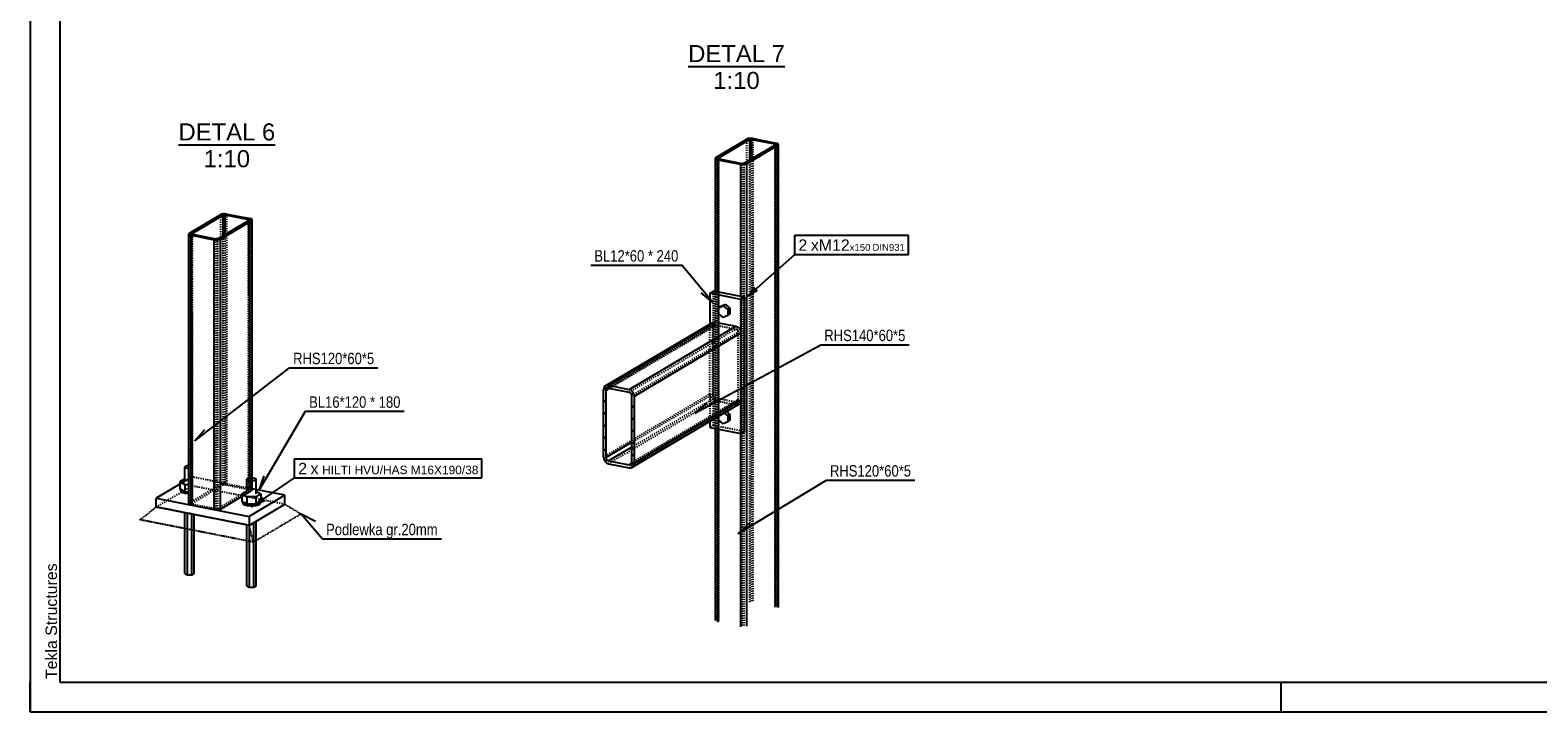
# Model space of a CAD drawing. Header units: millimetres. Extents: x 0 to 4200, y 0 to 2970.
# Tile 1 of 5: x 0 to 2531, y 0 to 1144. Entities that reach past the tile are written whole.
import ezdxf

# ---------------------------------------------------------------- set-up
doc = ezdxf.new("R2010")
doc.units = ezdxf.units.MM
doc.linetypes.add('DXK_LINE_DOT2', pattern=[3.9198, 1.9599, -1.9599])
doc.linetypes.add('DXK_LINE_DOT4', pattern=[0.9408, 0.4704, -0.4704])
doc.styles.add('Arial', font='ARIAL.TTF', dxfattribs={"height": 0.2})
doc.styles.add('Arial Narrow', font='ARIALN.TTF', dxfattribs={"height": 0.2})

# ---------------------------------------------------------------- blocks, each defined once
blk = doc.blocks.new('Unknown-2372742-1268 - 2560')
at = {"color": 7, "linetype": 'Continuous'}
for p, q in [((0, 2970), (0, 0)), ((50, 2920), (50, 50)), ((0, 0), (0, 50)), ((50, 50), (4150, 50)), ((2100, 0), (2100, 50)), ((0, 0), (4200, 0))]:
    blk.add_line(p, q, dxfattribs=at)
at = {"color": 174, "linetype": 'Continuous', "style": 'Arial'}
blk.add_text('Tekla Structures', height=19.102, rotation=90, dxfattribs=at).set_placement((45, 55))
blk = doc.blocks.new('Unknown-2372742-14 - 4404')
at = {"color": 96, "linetype": 'Continuous'}
blk.add_line((249, 951.8), (411.2, 951.8), dxfattribs=at)
at = {"color": 0, "linetype": 'Continuous'}
for points in [[(411.2, 959.3), (411.2, 989.3), (249, 989.3), (249, 959.3)], [(369, 914.3), (369, 944.3), (291.2, 944.3), (291.2, 914.3)]]:
    blk.add_wipeout(points, dxfattribs=at)
at = {"color": 7, "linetype": 'Continuous', "style": 'Arial'}
for s, p in [('DETAL 6', (249, 959.3)), ('1:10', (291.2, 914.3))]:
    blk.add_text(s, height=28.65, dxfattribs=at).set_placement(p)
blk = doc.blocks.new('Unknown-2372742-16 - 4705')
at = {"color": 96, "linetype": 'Continuous'}
blk.add_line((1104.6, 1083.2), (1266.8, 1083.2), dxfattribs=at)
at = {"color": 0, "linetype": 'Continuous'}
for points in [[(1266.8, 1090.7), (1266.8, 1120.7), (1104.6, 1120.7), (1104.6, 1090.7)], [(1224.6, 1045.7), (1224.6, 1075.7), (1146.8, 1075.7), (1146.8, 1045.7)]]:
    blk.add_wipeout(points, dxfattribs=at)
at = {"color": 7, "linetype": 'Continuous', "style": 'Arial'}
for s, p in [('DETAL 7', (1104.6, 1090.7)), ('1:10', (1146.8, 1045.7))]:
    blk.add_text(s, height=28.65, dxfattribs=at).set_placement(p)
blk = doc.blocks.new('Bolt-2372742-4429 - 4404')
at = {"color": 7, "linetype": 'Continuous'}
for p, q in [((259.6, 410.9), (260.7, 412.3)), ((260.7, 409.5), (259.6, 410.9)), ((259.6, 386.5), (259.6, 410.9)), ((260.7, 412.3), (263.6, 413.3)), ((263.6, 408.5), (260.7, 409.5)), ((263.6, 413.3), (266.4, 413.5)), ((266.4, 408.3), (263.6, 408.5)), ((259.6, 391), (252, 386.5)), ((252, 386.5), (259.8, 381.9)), ((252, 374.3), (252, 386.5)), ((259.8, 381.9), (266.4, 381.9)), ((259.8, 381.9), (259.8, 369.6)), ((363.6, 390.4), (364.6, 391.7)), ((364.6, 389), (363.6, 390.4)), ((363.6, 365.9), (363.6, 390.4)), ((364.6, 391.7), (367.6, 392.8)), ((367.6, 388), (364.6, 389)), ((367.6, 392.8), (371.6, 393.1)), ((371.6, 387.6), (367.6, 388)), ((371.6, 393.1), (375.6, 392.8)), ((375.6, 388), (371.6, 387.6)), ((375.6, 392.8), (378.5, 391.7)), ((378.5, 389), (375.6, 388)), ((378.5, 391.7), (379.6, 390.4)), ((379.6, 390.4), (378.5, 389)), ((379.6, 365.9), (379.6, 390.4)), ((252, 374.3), (259.8, 369.6)), ((252.6, 371.4), (252.6, 373.9)), ((252.6, 371.4), (254.6, 368.9)), ((254.6, 371.7), (253.1, 373.6)), ((258.7, 370.3), (254.6, 371.7)), ((254.6, 368.9), (260.1, 367)), ((259.8, 369.6), (266.4, 369.6)), ((260.1, 367), (266.4, 366.4)), ((262, 369.6), (266.4, 369.2)), ((363.6, 370.4), (356, 365.9)), ((356, 365.9), (363.8, 361.3)), ((356, 353.7), (356, 365.9)), ((363.8, 361.3), (379.4, 361.3)), ((363.8, 361.3), (363.8, 349.1)), ((379.4, 361.3), (387.1, 365.9)), ((379.4, 349.1), (379.4, 361.3)), ((379.6, 370.4), (387.1, 365.9)), ((387.1, 365.9), (387.1, 353.7)), ((259.9, 232.4), (259.9, 334.2)), ((263.8, 333.5), (263.8, 230.1)), ((271.5, 230.1), (271.5, 331.9)), ((275.4, 232.4), (275.4, 331.2)), ((356, 353.7), (363.8, 349.1)), ((356.6, 350.9), (356.6, 353.4)), ((356.6, 350.9), (358.6, 348.3)), ((358.6, 351.2), (357.1, 353.1)), ((362.7, 349.8), (358.6, 351.2)), ((358.6, 348.3), (364.1, 346.5)), ((363.8, 349.1), (379.4, 349.1)), ((364.1, 346.5), (371.6, 345.8)), ((366, 349.1), (371.6, 348.6)), ((371.6, 348.6), (377.2, 349.1)), ((371.6, 345.8), (379.1, 346.5)), ((379.1, 346.5), (384.5, 348.3)), ((379.4, 349.1), (387.1, 353.7)), ((384.5, 351.2), (380.5, 349.8)), ((386, 353.1), (384.5, 351.2)), ((384.5, 348.3), (386.6, 350.9)), ((386.6, 350.9), (386.6, 353.4)), ((363.8, 211.8), (363.8, 313.7)), ((367.7, 313.1), (367.7, 209.5)), ((375.4, 209.5), (375.4, 317.6)), ((379.3, 211.8), (379.3, 319.9)), ((259.9, 232.4), (263.8, 230.1)), ((263.8, 230.1), (271.5, 230.1)), ((271.5, 230.1), (275.4, 232.4)), ((363.8, 211.8), (367.7, 209.5)), ((367.7, 209.5), (375.4, 209.5)), ((375.4, 209.5), (379.3, 211.8))]:
    blk.add_line(p, q, dxfattribs=at)
blk = doc.blocks.new('Part-2372742-4413 - 4404')
at = {"linetype": 'Continuous'}
h = blk.add_hatch(dxfattribs=at)
h.set_pattern_fill('', color=8, angle=90, style=0, pattern_type=0)
h.set_pattern_definition([(135, (372.768, 825.475), (-29.756, 0), [42.0815, 0]), (135, (372.768, 840.353), (-29.756, 0), [21.0413, -21.04]), (135, (353.064, 860.258), (-29.756, 0), [6.179, -35.9024])])
h.paths.add_polyline_path([(371.8, 824.5), (372.8, 825.5), (372.6, 826.5), (371.3, 827.4), (369.1, 828), (330.1, 835.7), (327.3, 836), (324.4, 836), (321.8, 835.5), (319.9, 834.8), (267.4, 803.7), (266.4, 802.7), (266.6, 801.7), (267.9, 800.8), (270.1, 800.2), (309.1, 792.5), (311.9, 792.2), (314.8, 792.2), (317.4, 792.7), (319.3, 793.4)])
h.paths.add_polyline_path([(315, 794.3), (314.4, 794), (313.5, 793.9), (312.5, 793.9), (311.6, 794), (272.6, 801.7), (271.9, 801.9), (271.4, 802.2), (271.4, 802.5), (271.7, 802.8), (324.2, 833.9), (324.8, 834.2), (325.7, 834.3), (326.7, 834.4), (327.6, 834.2), (366.6, 826.5), (367.3, 826.3), (367.7, 826), (367.8, 825.7), (367.5, 825.4)])
at = {"color": 6, "linetype": 'Continuous'}
for p, q in [((321.8, 835.5), (319.9, 834.8)), ((324.4, 836), (321.8, 835.5)), ((327.3, 836), (324.4, 836)), ((330.1, 835.7), (327.3, 836)), ((330.1, 835.7), (369.1, 828)), ((267.4, 803.7), (319.9, 834.8)), ((271.7, 802.8), (324.2, 833.9)), ((315, 794.3), (367.5, 825.4)), ((319.3, 793.4), (371.8, 824.5)), ((324.2, 833.9), (324.8, 834.2)), ((324.8, 834.2), (325.7, 834.3)), ((325.7, 834.3), (326.7, 834.4)), ((326.7, 834.4), (327.6, 834.2)), ((327.6, 834.2), (366.6, 826.5)), ((366.6, 826.5), (367.3, 826.3)), ((367.3, 826.3), (367.7, 826)), ((367.8, 825.7), (367.5, 825.4)), ((367.7, 826), (367.8, 825.7)), ((371.3, 827.4), (369.1, 828)), ((372.6, 826.5), (371.3, 827.4)), ((371.8, 824.5), (372.8, 825.5)), ((372.8, 825.5), (372.6, 826.5)), ((267.4, 803.7), (266.4, 802.7)), ((266.4, 802.7), (266.6, 801.7)), ((266.6, 801.7), (267.9, 800.8)), ((267.9, 800.8), (270.1, 800.2)), ((270.1, 800.2), (309.1, 792.5)), ((271.4, 802.5), (271.7, 802.8)), ((271.4, 802.2), (271.4, 802.5)), ((271.9, 801.9), (271.4, 802.2)), ((272.6, 801.7), (271.9, 801.9)), ((272.6, 801.7), (311.6, 794)), ((309.1, 792.5), (311.9, 792.2)), ((312.5, 793.9), (311.6, 794)), ((311.9, 792.2), (314.8, 792.2)), ((313.5, 793.9), (312.5, 793.9)), ((314.4, 794), (313.5, 793.9)), ((315, 794.3), (314.4, 794)), ((314.8, 792.2), (317.4, 792.7)), ((317.4, 792.7), (319.3, 793.4))]:
    blk.add_line(p, q, dxfattribs=at)
at = {"color": 8, "linetype": 'DXK_LINE_DOT2'}
for p, q in [((330.1, 382.8), (330.1, 835.7)), ((319.9, 381.9), (319.9, 834.8)), ((366.6, 373.6), (366.6, 824.8)), ((367.5, 372.5), (367.5, 825.4)), ((367.8, 372.8), (367.8, 825.7)), ((369.1, 375.1), (369.1, 828)), ((267.4, 350.8), (267.4, 803.7)), ((271.4, 349.6), (271.4, 802.5)), ((271.7, 349.9), (271.7, 802)), ((272.6, 348.7), (272.6, 801.7)), ((311.6, 341), (311.6, 794)), ((315, 341.3), (315, 794.3)), ((324.2, 381), (324.2, 799.7)), ((327.6, 381.3), (327.6, 801.8)), ((267.4, 350.8), (319.9, 381.9)), ((324.2, 381), (271.7, 349.9)), ((319.9, 381.9), (321.8, 382.6)), ((321.8, 382.6), (324.4, 383.1)), ((324.8, 381.3), (324.2, 381)), ((324.4, 383.1), (327.3, 383.1)), ((325.7, 381.4), (324.8, 381.3)), ((326.7, 381.4), (325.7, 381.4)), ((327.6, 381.3), (326.7, 381.4)), ((327.3, 383.1), (330.1, 382.8)), ((327.6, 381.3), (366.6, 373.6)), ((330.1, 382.8), (369.1, 375.1)), ((315, 341.3), (367.5, 372.5)), ((367.3, 373.4), (366.6, 373.6)), ((367.7, 373.1), (367.3, 373.4)), ((367.5, 372.5), (367.8, 372.8)), ((367.8, 372.8), (367.7, 373.1)), ((369.1, 375.1), (371.3, 374.4)), ((371.3, 374.4), (372.6, 373.5)), ((372.6, 373.5), (372.8, 372.5)), ((266.4, 349.8), (267.4, 350.8)), ((271.7, 349.9), (271.4, 349.6)), ((271.4, 349.6), (271.4, 349.3)), ((271.4, 349.3), (271.9, 349)), ((271.9, 349), (272.6, 348.7)), ((272.6, 348.7), (311.6, 341)), ((311.6, 341), (312.5, 340.9)), ((312.5, 340.9), (313.5, 341)), ((313.5, 341), (314.4, 341.1)), ((314.4, 341.1), (315, 341.3))]:
    blk.add_line(p, q, dxfattribs=at)
at = {"color": 5, "linetype": 'Continuous'}
for p, q in [((324.2, 799.7), (324.2, 833.9)), ((327.6, 801.8), (327.6, 834.2)), ((366.6, 824.8), (366.6, 826.5)), ((371.8, 371.6), (371.8, 824.5)), ((372.8, 372.5), (372.8, 825.5)), ((266.4, 349.8), (266.4, 802.7)), ((270.1, 347.3), (270.1, 800.2)), ((271.7, 802), (271.7, 802.8)), ((309.1, 339.6), (309.1, 792.5)), ((319.3, 340.5), (319.3, 793.4)), ((319.3, 340.5), (371.8, 371.6)), ((372.8, 372.5), (371.8, 371.6)), ((266.6, 348.8), (266.4, 349.8)), ((267.9, 347.9), (266.6, 348.8)), ((270.1, 347.3), (267.9, 347.9)), ((270.1, 347.3), (309.1, 339.6)), ((311.9, 339.2), (309.1, 339.6)), ((314.8, 339.3), (311.9, 339.2)), ((317.4, 339.7), (314.8, 339.3)), ((319.3, 340.5), (317.4, 339.7))]:
    blk.add_line(p, q, dxfattribs=at)
blk = doc.blocks.new('Part-2372742-4431 - 4404')
at = {"color": 4, "linetype": 'DXK_LINE_DOT4'}
for p, q in [((184.3, 322.5), (211.7, 343.8)), ((367.5, 313), (211.7, 343.8)), ((427.5, 348.5), (367.5, 313)), ((454.9, 332.2), (374.9, 284.8)), ((427.5, 348.5), (454.9, 332.2)), ((374.9, 284.8), (184.3, 322.5)), ((374.9, 284.8), (367.5, 313))]:
    blk.add_line(p, q, dxfattribs=at)
blk = doc.blocks.new('Part-2372742-4423 - 4404')
at = {"color": 5, "linetype": 'Continuous'}
for p, q in [((266.4, 391.2), (211.7, 358.8)), ((211.7, 358.8), (367.5, 328)), ((211.7, 343.8), (211.7, 358.8)), ((427.5, 363.6), (367.5, 328)), ((427.5, 363.6), (372.8, 374.4)), ((427.5, 348.5), (427.5, 363.6)), ((367.5, 313), (211.7, 343.8)), ((367.5, 313), (427.5, 348.5)), ((367.5, 328), (367.5, 313))]:
    blk.add_line(p, q, dxfattribs=at)
at = {"color": 8, "linetype": 'DXK_LINE_DOT2'}
for p, q in [((266.6, 391.4), (266.4, 391.2)), ((266.6, 391.4), (271.7, 394.3)), ((330.1, 382.8), (271.7, 394.3)), ((271.7, 394.3), (271.7, 379.3)), ((211.7, 343.8), (271.7, 379.3)), ((427.5, 348.5), (271.7, 379.3)), ((372.8, 374.4), (369.1, 375.1))]:
    blk.add_line(p, q, dxfattribs=at)
blk = doc.blocks.new('Part-2372742-4712 - 4705')
at = {"linetype": 'Continuous'}
h = blk.add_hatch(dxfattribs=at)
h.set_pattern_fill('', color=8, angle=90, style=0, pattern_type=0)
h.set_pattern_definition([(135, (1256.225, 952.196), (-29.756, 4e-15), [42.0815, 0]), (135, (1256.225, 967.074), (-29.756, 4e-15), [21.0413, -21.04]), (135, (1236.521, 986.98), (-29.756, 4e-15), [6.179, -35.9024])])
h.paths.add_polyline_path([(1255.3, 951.2), (1256.2, 952.2), (1256, 953.2), (1254.7, 954.1), (1252.5, 954.8), (1213.6, 962.4), (1210.8, 962.8), (1207.9, 962.7), (1205.3, 962.3), (1203.3, 961.5), (1150.8, 930.4), (1149.9, 929.5), (1150.1, 928.5), (1151.4, 927.6), (1153.6, 926.9), (1192.5, 919.2), (1195.3, 918.9), (1198.2, 919), (1200.9, 919.4), (1202.8, 920.1)])
h.paths.add_polyline_path([(1198.5, 921), (1197.8, 920.8), (1196.9, 920.6), (1196, 920.6), (1195, 920.7), (1156.1, 928.4), (1155.3, 928.6), (1154.9, 928.9), (1154.8, 929.2), (1155.2, 929.6), (1207.7, 960.7), (1208.3, 960.9), (1209.2, 961.1), (1210.1, 961.1), (1211.1, 961), (1250, 953.3), (1250.8, 953.1), (1251.2, 952.8), (1251.3, 952.4), (1251, 952.1)])
at = {"color": 6, "linetype": 'Continuous'}
for p, q in [((1205.3, 962.3), (1203.3, 961.5)), ((1207.9, 962.7), (1205.3, 962.3)), ((1210.8, 962.8), (1207.9, 962.7)), ((1213.6, 962.4), (1210.8, 962.8)), ((1213.6, 962.4), (1252.5, 954.8)), ((1150.8, 930.4), (1203.3, 961.5)), ((1155.2, 929.6), (1207.7, 960.7)), ((1198.5, 921), (1251, 952.1)), ((1202.8, 920.1), (1255.3, 951.2)), ((1207.7, 960.7), (1208.3, 960.9)), ((1208.3, 960.9), (1209.2, 961.1)), ((1209.2, 961.1), (1210.1, 961.1)), ((1210.1, 961.1), (1211.1, 961)), ((1211.1, 961), (1250, 953.3)), ((1250, 953.3), (1250.8, 953.1)), ((1250.8, 953.1), (1251.2, 952.8)), ((1251.3, 952.4), (1251, 952.1)), ((1251.2, 952.8), (1251.3, 952.4)), ((1254.7, 954.1), (1252.5, 954.8)), ((1256, 953.2), (1254.7, 954.1)), ((1255.3, 951.2), (1256.2, 952.2)), ((1256.2, 952.2), (1256, 953.2)), ((1150.8, 930.4), (1149.9, 929.5)), ((1149.9, 929.5), (1150.1, 928.5)), ((1150.1, 928.5), (1151.4, 927.6)), ((1151.4, 927.6), (1153.6, 926.9)), ((1153.6, 926.9), (1192.5, 919.2)), ((1154.8, 929.2), (1155.2, 929.6)), ((1154.9, 928.9), (1154.8, 929.2)), ((1155.3, 928.6), (1154.9, 928.9)), ((1156.1, 928.4), (1155.3, 928.6)), ((1156.1, 928.4), (1195, 920.7)), ((1192.5, 919.2), (1195.3, 918.9)), ((1196, 920.6), (1195, 920.7)), ((1195.3, 918.9), (1198.2, 919)), ((1196.9, 920.6), (1196, 920.6)), ((1197.8, 920.8), (1196.9, 920.6)), ((1198.5, 921), (1197.8, 920.8)), ((1198.2, 919), (1200.9, 919.4)), ((1200.9, 919.4), (1202.8, 920.1))]:
    blk.add_line(p, q, dxfattribs=at)
at = {"color": 8, "linetype": 'DXK_LINE_DOT2'}
for p, q in [((1213.6, 186.2), (1213.6, 962.4)), ((1203.3, 185.2), (1203.3, 961.5)), ((1250, 951.6), (1250, 177)), ((1251, 175.8), (1251, 952.1)), ((1251.3, 952.4), (1251.3, 176.1)), ((1252.5, 178.5), (1252.5, 954.8)), ((1150.8, 154.1), (1150.8, 930.4)), ((1154.8, 929.2), (1154.8, 153)), ((1155.2, 928.7), (1155.2, 153.3)), ((1156.1, 152.1), (1156.1, 928.4)), ((1195, 144.4), (1195, 920.7)), ((1198.5, 144.7), (1198.5, 921)), ((1207.7, 926.5), (1207.7, 184.4)), ((1211.1, 928.5), (1211.1, 184.7)), ((1149.9, 705.8), (1149.9, 475.5)), ((1153.6, 705), (1153.6, 474.8)), ((1192.5, 697.3), (1192.5, 467.1))]:
    blk.add_line(p, q, dxfattribs=at)
at = {"color": 5, "linetype": 'Continuous'}
for p, q in [((1207.7, 960.7), (1207.7, 926.5)), ((1211.1, 961), (1211.1, 928.5)), ((1250, 953.3), (1250, 951.6)), ((1255.3, 175), (1255.3, 951.2)), ((1256.2, 175.9), (1256.2, 952.2)), ((1149.9, 929.5), (1149.9, 705.8)), ((1153.6, 926.9), (1153.6, 705)), ((1155.2, 929.6), (1155.2, 928.7)), ((1192.5, 919.2), (1192.5, 697.3)), ((1202.8, 143.9), (1202.8, 920.1)), ((1149.9, 475.5), (1149.9, 153.2)), ((1153.6, 474.8), (1153.6, 150.6)), ((1192.5, 467.1), (1192.5, 142.9))]:
    blk.add_line(p, q, dxfattribs=at)
blk = doc.blocks.new('Part-2372742-4733 - 4705')
at = {"color": 5, "linetype": 'Continuous'}
for p, q in [((1141.1, 702.8), (1147.1, 706.3)), ((1193, 692.5), (1141.1, 702.8)), ((1141.1, 702.8), (1141.1, 651)), ((1199, 696.1), (1147.1, 706.3)), ((1199, 696.1), (1193, 692.5)), ((1193, 692.5), (1193, 467)), ((1199, 470.5), (1199, 696.1)), ((1141.1, 487.9), (1141.1, 477.2)), ((1141.1, 477.2), (1193, 467)), ((1193, 467), (1199, 470.5))]:
    blk.add_line(p, q, dxfattribs=at)
at = {"color": 8, "linetype": 'DXK_LINE_DOT2'}
for p, q in [((1147.1, 480.8), (1147.1, 706.3)), ((1141.1, 651), (1141.1, 646.4)), ((1141.1, 533.6), (1141.1, 487.9)), ((1147.1, 480.8), (1141.1, 477.2)), ((1199, 470.5), (1147.1, 480.8))]:
    blk.add_line(p, q, dxfattribs=at)
blk = doc.blocks.new('Part-2372742-4717 - 4705')
at = {"linetype": 'Continuous'}
h = blk.add_hatch(dxfattribs=at)
h.set_pattern_fill('', color=8, angle=168.8298, style=0, pattern_type=0)
h.set_pattern_definition([(213.83, (1013.623, 533.965), (-9.281, -47.002), [67.755, 0]), (213.83, (990.122, 538.605), (-9.281, -47.002), [33.878, -33.877]), (213.83, (952.534, 513.69), (-9.281, -47.002), [9.949, -57.806])])
h.paths.add_polyline_path([(1014.3, 530.2), (1013.6, 534), (1011.7, 537.4), (1008.9, 540), (1005.6, 541.3), (971, 548.2), (967.7, 548.1), (964.9, 546.6), (963, 544), (962.3, 540.5), (962.3, 427.7), (963, 424), (964.9, 420.6), (967.7, 418), (971, 416.6), (1005.6, 409.8), (1008.9, 409.8), (1011.7, 411.3), (1013.6, 414), (1014.3, 417.5)])
h.paths.add_polyline_path([(1009.6, 416.6), (1008.7, 415.3), (1007.3, 414.5), (1005.6, 414.5), (971, 421.3), (969.3, 422), (967.9, 423.3), (967, 425), (966.7, 426.9), (966.7, 539.6), (967, 541.4), (967.9, 542.7), (969.3, 543.5), (971, 543.5), (1005.6, 536.6), (1007.3, 536), (1008.7, 534.7), (1009.6, 533), (1010, 531.1), (1010, 418.3)])
at = {"color": 8, "linetype": 'DXK_LINE_DOT2'}
for p, q in [((962.3, 540.5), (1141.1, 646.4)), ((1146.7, 648.6), (967.9, 542.7)), ((971, 543.5), (1149.7, 649.4)), ((1145.4, 645.5), (972.6, 543.2)), ((1005.6, 536.6), (1184.4, 642.5)), ((1010, 531.1), (1188.7, 637)), ((1141.1, 646.4), (1141.7, 649.9)), ((1141.1, 533.6), (1141.1, 646.4)), ((1141.7, 649.9), (1143.6, 652.5)), ((1145.7, 647.3), (1145.4, 645.5)), ((1145.4, 645.5), (1145.4, 532.8)), ((1146.7, 648.6), (1145.7, 647.3)), ((1148.1, 649.3), (1146.7, 648.6)), ((1149.7, 649.4), (1148.1, 649.3)), ((1149.7, 649.4), (1184.4, 642.5)), ((1186, 641.9), (1184.4, 642.5)), ((1187.4, 640.6), (1186, 641.9)), ((1188.4, 638.8), (1187.4, 640.6)), ((1188.7, 637), (1188.4, 638.8)), ((1188.7, 524.2), (1188.7, 637)), ((962.3, 427.7), (1141.1, 533.6)), ((1145.4, 532.8), (1010, 452.5)), ((1141.7, 529.9), (1141.1, 533.6)), ((1145.4, 532.8), (1145.7, 530.9)), ((971, 416.6), (1149.7, 522.5)), ((1005.6, 409.8), (1184.4, 515.7)), ((1187.4, 521.1), (1008.7, 415.3)), ((1184.4, 520.4), (1009.7, 416.9)), ((1149.7, 527.2), (1010, 444.4)), ((1010, 418.3), (1188.7, 524.2)), ((1143.6, 526.5), (1141.7, 529.9)), ((1146.4, 523.9), (1143.6, 526.5)), ((1145.7, 530.9), (1146.7, 529.2)), ((1149.7, 522.5), (1146.4, 523.9)), ((1146.7, 529.2), (1148.1, 527.9)), ((1148.1, 527.9), (1149.7, 527.2)), ((1149.7, 527.2), (1184.4, 520.4)), ((1149.7, 522.5), (1184.4, 515.7)), ((1184.4, 520.4), (1186, 520.4)), ((1187.7, 515.7), (1184.4, 515.7)), ((1186, 520.4), (1187.4, 521.1)), ((1187.4, 521.1), (1188.4, 522.5)), ((1190.5, 517.2), (1187.7, 515.7)), ((1188.4, 522.5), (1188.7, 524.2))]:
    blk.add_line(p, q, dxfattribs=at)
at = {"color": 5, "linetype": 'Continuous'}
for p, q in [((964.9, 546.6), (1143.6, 652.5)), ((971, 548.2), (1149.7, 654.1)), ((1005.6, 541.3), (1184.4, 647.2)), ((1014.3, 530.2), (1193, 636.1)), ((1143.6, 652.5), (1146.4, 654)), ((1146.4, 654), (1149.7, 654.1)), ((1149.7, 654.1), (1184.4, 647.2)), ((1184.4, 647.2), (1187.7, 645.9)), ((1187.7, 645.9), (1190.5, 643.3)), ((1190.5, 643.3), (1192.4, 639.9)), ((1192.4, 639.9), (1193, 636.1)), ((1193, 523.4), (1193, 636.1)), ((972.6, 543.2), (966.7, 539.6)), ((1011.7, 411.3), (1190.5, 517.2)), ((1014.3, 417.5), (1193, 523.4)), ((1192.4, 519.9), (1190.5, 517.2)), ((1193, 523.4), (1192.4, 519.9)), ((1010, 452.5), (966.7, 426.9)), ((1010, 444.4), (971, 421.3)), ((1009.7, 416.9), (1005.6, 414.5))]:
    blk.add_line(p, q, dxfattribs=at)
at = {"color": 6, "linetype": 'Continuous'}
for p, q in [((963, 544), (962.3, 540.5)), ((962.3, 427.7), (962.3, 540.5)), ((964.9, 546.6), (963, 544)), ((967.7, 548.1), (964.9, 546.6)), ((966.7, 539.6), (967, 541.4)), ((966.7, 426.9), (966.7, 539.6)), ((967, 541.4), (967.9, 542.7)), ((971, 548.2), (967.7, 548.1)), ((967.9, 542.7), (969.3, 543.5)), ((969.3, 543.5), (971, 543.5)), ((971, 548.2), (1005.6, 541.3)), ((971, 543.5), (1005.6, 536.6)), ((1008.9, 540), (1005.6, 541.3)), ((1005.6, 536.6), (1007.3, 536)), ((1007.3, 536), (1008.7, 534.7)), ((1008.7, 534.7), (1009.6, 533)), ((1011.7, 537.4), (1008.9, 540)), ((1009.6, 533), (1010, 531.1)), ((1013.6, 534), (1011.7, 537.4)), ((1014.3, 530.2), (1013.6, 534)), ((1010, 418.3), (1010, 531.1)), ((1014.3, 417.5), (1014.3, 530.2)), ((962.3, 427.7), (963, 424)), ((963, 424), (964.9, 420.6)), ((964.9, 420.6), (967.7, 418)), ((967, 425), (966.7, 426.9)), ((967.9, 423.3), (967, 425)), ((967.7, 418), (971, 416.6)), ((969.3, 422), (967.9, 423.3)), ((971, 421.3), (969.3, 422)), ((971, 421.3), (1005.6, 414.5)), ((971, 416.6), (1005.6, 409.8)), ((1007.3, 414.5), (1005.6, 414.5)), ((1005.6, 409.8), (1008.9, 409.8)), ((1008.7, 415.3), (1007.3, 414.5)), ((1009.6, 416.6), (1008.7, 415.3)), ((1008.9, 409.8), (1011.7, 411.3)), ((1010, 418.3), (1009.6, 416.6)), ((1011.7, 411.3), (1013.6, 414)), ((1013.6, 414), (1014.3, 417.5))]:
    blk.add_line(p, q, dxfattribs=at)
blk = doc.blocks.new('Bolt-2372742-4734 - 4705')
at = {"color": 7, "linetype": 'Continuous'}
for p, q in [((1167.1, 683.9), (1159.3, 680.6)), ((1167.1, 683.9), (1163.3, 681.7)), ((1167.1, 683.9), (1174.8, 677.5)), ((1155.5, 678.3), (1163.3, 681.7)), ((1159.3, 680.6), (1155.5, 678.3)), ((1155.5, 668.6), (1155.5, 678.3)), ((1163.3, 662.2), (1155.5, 668.6)), ((1163.3, 681.7), (1171.1, 675.3)), ((1171.1, 665.5), (1163.3, 662.2)), ((1171.1, 675.3), (1174.8, 677.5)), ((1171.1, 675.3), (1171.1, 665.5)), ((1171.1, 665.5), (1174.8, 667.7)), ((1174.8, 677.5), (1174.8, 667.7)), ((1155.5, 490), (1155.5, 496.5)), ((1163.3, 483.6), (1155.5, 490)), ((1171.1, 487), (1163.3, 483.6)), ((1164.7, 502), (1171.1, 496.7)), ((1168.5, 504.2), (1174.8, 499)), ((1171.1, 496.7), (1174.8, 499)), ((1171.1, 496.7), (1171.1, 487)), ((1171.1, 487), (1174.8, 489.2)), ((1174.8, 499), (1174.8, 489.2))]:
    blk.add_line(p, q, dxfattribs=at)
blk = doc.blocks.new('Mark-2372742-4442 - 4404')
at = {"color": 7, "linetype": 'Continuous'}
blk.add_line((454.9, 332.2), (478.8, 319.9), dxfattribs=at)
at = {"color": 0, "linetype": 'Continuous'}
blk.add_wipeout([(684.4, 296.6), (684.4, 316.6), (496.8, 316.6), (496.8, 296.6)], dxfattribs=at)
blk.add_wipeout([(684.4, 296.6), (684.4, 316.6), (496.8, 316.6), (496.8, 296.6)], dxfattribs=at)
at = {"color": 7, "linetype": 'Continuous'}
for p, q in [((454.9, 332.2), (490.8, 290.6)), ((490.8, 290.6), (690.4, 290.6))]:
    blk.add_line(p, q, dxfattribs=at)
at = {"color": 7, "linetype": 'Continuous', "style": 'Arial Narrow'}
blk.add_text('Podlewka gr.20mm', height=19.089, dxfattribs=at).set_placement((496.8, 296.6))
blk = doc.blocks.new('Mark-2372742-4462 - 4404')
at = {"color": 7, "linetype": 'Continuous'}
blk.add_line((276.5, 454.9), (293.2, 474.1), dxfattribs=at)
at = {"color": 0}
blk.add_wipeout([(577.8, 583.7), (577.8, 603.7), (441.4, 603.7), (441.4, 583.7)], dxfattribs=at)
blk.add_wipeout([(577.8, 583.7), (577.8, 603.7), (441.4, 603.7), (441.4, 583.7)], dxfattribs=at)
at = {"color": 7, "linetype": 'Continuous'}
for p, q in [((276.5, 454.9), (435.4, 577.7)), ((435.4, 577.7), (583.8, 577.7))]:
    blk.add_line(p, q, dxfattribs=at)
at = {"color": 7, "style": 'Arial Narrow'}
blk.add_text('RHS120*60*5', height=19.089, dxfattribs=at).set_placement((441.4, 583.7))
blk = doc.blocks.new('Mark-2372742-4465 - 4404')
at = {"color": 7, "linetype": 'Continuous'}
blk.add_line((384.4, 372.1), (392.8, 396.1), dxfattribs=at)
at = {"color": 0}
blk.add_wipeout([(564.6, 510.5), (564.6, 530.5), (468.3, 530.5), (468.3, 510.5)], dxfattribs=at)
blk.add_wipeout([(564.6, 510.5), (564.6, 530.5), (468.3, 530.5), (468.3, 510.5)], dxfattribs=at)
at = {"color": 7, "linetype": 'Continuous'}
blk.add_line((384.4, 372.1), (462.3, 504.5), dxfattribs=at)
at = {"color": 0}
blk.add_wipeout([(579.1, 510.5), (579.1, 530.5), (570.6, 530.5), (570.6, 510.5)], dxfattribs=at)
blk.add_wipeout([(579.1, 510.5), (579.1, 530.5), (570.6, 530.5), (570.6, 510.5)], dxfattribs=at)
blk.add_wipeout([(621.6, 510.5), (621.6, 530.5), (585.1, 530.5), (585.1, 510.5)], dxfattribs=at)
blk.add_wipeout([(621.6, 510.5), (621.6, 530.5), (585.1, 530.5), (585.1, 510.5)], dxfattribs=at)
at = {"color": 7, "linetype": 'Continuous'}
blk.add_line((462.3, 504.5), (627.6, 504.5), dxfattribs=at)
at = {"color": 7, "style": 'Arial Narrow'}
for s, height, p in [('BL16*120', 19.09, (468.3, 510.5)), ('*', 19.1, (570.6, 510.5)), ('180', 19.09, (585.1, 510.5))]:
    blk.add_text(s, height=height, dxfattribs=at).set_placement(p)
blk = doc.blocks.new('Mark-2372742-4522 - 4404')
at = {"linetype": 'Continuous'}
blk.add_hatch(color=7, dxfattribs=at).paths.add_polyline_path([(395, 353.4), (371.6, 343.4), (389.4, 361.6)])
at = {"color": 0}
blk.add_wipeout([(464.7, 398.9), (464.7, 418.9), (449.9, 418.9), (449.9, 398.9)], dxfattribs=at)
blk.add_wipeout([(464.7, 398.9), (464.7, 418.9), (449.9, 418.9), (449.9, 398.9)], dxfattribs=at)
at = {"color": 7, "linetype": 'Continuous'}
for p, q in [((443.9, 392.9), (443.9, 424.9)), ((371.6, 343.4), (443.9, 392.9))]:
    blk.add_line(p, q, dxfattribs=at)
at = {"color": 0}
blk.add_wipeout([(484.1, 398.9), (484.1, 418.9), (470.7, 418.9), (470.7, 398.9)], dxfattribs=at)
blk.add_wipeout([(484.1, 398.9), (484.1, 418.9), (470.7, 418.9), (470.7, 398.9)], dxfattribs=at)
at = {"color": 96, "style": 'Arial'}
blk.add_text('2', height=19.1, dxfattribs=at).set_placement((449.9, 398.9))
at = {"color": 0}
blk.add_wipeout([(752.3, 398.9), (752.3, 413.9), (490.1, 413.9), (490.1, 398.9)], dxfattribs=at)
blk.add_wipeout([(752.3, 398.9), (752.3, 413.9), (490.1, 413.9), (490.1, 398.9)], dxfattribs=at)
at = {"color": 7, "linetype": 'Continuous'}
for p, q in [((443.9, 424.9), (758.3, 424.9)), ((758.3, 392.9), (758.3, 424.9)), ((443.9, 392.9), (758.3, 392.9))]:
    blk.add_line(p, q, dxfattribs=at)
at = {"color": 96, "style": 'Arial'}
for s, height, p in [('x', 19.1, (470.7, 398.9)), ('HILTI HVU/', 14.33, (490.1, 398.9)), ('HAS M16X190/38', 14.326, (592.3, 398.9))]:
    blk.add_text(s, height=height, dxfattribs=at).set_placement(p)
blk = doc.blocks.new('Mark-2372742-4746 - 4705')
at = {"color": 7, "linetype": 'Continuous'}
blk.add_line((1188.6, 299.4), (1207.4, 316.6), dxfattribs=at)
at = {"color": 0}
blk.add_wipeout([(1479, 395), (1479, 415), (1342.6, 415), (1342.6, 395)], dxfattribs=at)
blk.add_wipeout([(1479, 395), (1479, 415), (1342.6, 415), (1342.6, 395)], dxfattribs=at)
at = {"color": 7, "linetype": 'Continuous'}
for p, q in [((1188.6, 299.4), (1336.6, 389)), ((1336.6, 389), (1485, 389))]:
    blk.add_line(p, q, dxfattribs=at)
at = {"color": 7, "style": 'Arial Narrow'}
blk.add_text('RHS120*60*5', height=19.089, dxfattribs=at).set_placement((1342.6, 395))
blk = doc.blocks.new('Mark-2372742-4749 - 4705')
at = {"color": 7, "linetype": 'Continuous'}
blk.add_line((1115.8, 501.3), (1135.4, 517.7), dxfattribs=at)
at = {"color": 0}
blk.add_wipeout([(1469.5, 622.4), (1469.5, 642.4), (1333.1, 642.4), (1333.1, 622.4)], dxfattribs=at)
blk.add_wipeout([(1469.5, 622.4), (1469.5, 642.4), (1333.1, 642.4), (1333.1, 622.4)], dxfattribs=at)
at = {"color": 7, "linetype": 'Continuous'}
for p, q in [((1115.8, 501.3), (1327.1, 616.4)), ((1327.1, 616.4), (1475.5, 616.4))]:
    blk.add_line(p, q, dxfattribs=at)
at = {"color": 7, "style": 'Arial Narrow'}
blk.add_text('RHS140*60*5', height=19.089, dxfattribs=at).set_placement((1333.1, 622.4))
blk = doc.blocks.new('Mark-2372742-4752 - 4705')
at = {"color": 7, "linetype": 'Continuous'}
blk.add_line((1146, 687.2), (1126.2, 703.3), dxfattribs=at)
at = {"color": 0}
blk.add_wipeout([(1031.1, 755.9), (1031.1, 775.9), (947, 775.9), (947, 755.9)], dxfattribs=at)
blk.add_wipeout([(1031.1, 755.9), (1031.1, 775.9), (947, 775.9), (947, 755.9)], dxfattribs=at)
blk.add_wipeout([(1045.6, 755.9), (1045.6, 775.9), (1037.1, 775.9), (1037.1, 755.9)], dxfattribs=at)
blk.add_wipeout([(1045.6, 755.9), (1045.6, 775.9), (1037.1, 775.9), (1037.1, 755.9)], dxfattribs=at)
blk.add_wipeout([(1088.2, 755.9), (1088.2, 775.9), (1051.6, 775.9), (1051.6, 755.9)], dxfattribs=at)
blk.add_wipeout([(1088.2, 755.9), (1088.2, 775.9), (1051.6, 775.9), (1051.6, 755.9)], dxfattribs=at)
at = {"color": 7, "linetype": 'Continuous'}
for p in [(941, 749.9), (1146, 687.2)]:
    blk.add_line(p, (1094.2, 749.9), dxfattribs=at)
at = {"color": 7, "style": 'Arial Narrow'}
for s, height, p in [('BL12*60', 19.09, (947, 755.9)), ('*', 19.1, (1037.1, 755.9)), ('240', 19.09, (1051.6, 755.9))]:
    blk.add_text(s, height=height, dxfattribs=at).set_placement(p)
blk = doc.blocks.new('Mark-2372742-4807 - 4705')
at = {"linetype": 'Continuous'}
blk.add_hatch(color=7, dxfattribs=at).paths.add_polyline_path([(1222.1, 706.6), (1200.1, 693.7), (1215.4, 714)])
at = {"color": 0}
blk.add_wipeout([(1304.6, 774), (1304.6, 794), (1289.7, 794), (1289.7, 774)], dxfattribs=at)
blk.add_wipeout([(1304.6, 774), (1304.6, 794), (1289.7, 794), (1289.7, 774)], dxfattribs=at)
at = {"color": 7, "linetype": 'Continuous'}
for p, q in [((1283.7, 768), (1283.7, 800)), ((1200.1, 693.7), (1283.7, 768))]:
    blk.add_line(p, q, dxfattribs=at)
at = {"color": 0}
blk.add_wipeout([(1346.1, 774), (1346.1, 794), (1310.6, 794), (1310.6, 774)], dxfattribs=at)
blk.add_wipeout([(1346.1, 774), (1346.1, 794), (1310.6, 794), (1310.6, 774)], dxfattribs=at)
at = {"color": 96, "style": 'Arial'}
blk.add_text('2', height=19.1, dxfattribs=at).set_placement((1289.7, 774))
at = {"color": 0}
blk.add_wipeout([(1375.8, 774), (1375.8, 794), (1346.1, 794), (1346.1, 774)], dxfattribs=at)
blk.add_wipeout([(1375.8, 774), (1375.8, 794), (1346.1, 794), (1346.1, 774)], dxfattribs=at)
at = {"color": 7, "linetype": 'Continuous'}
blk.add_line((1283.7, 800), (1474.3, 800), dxfattribs=at)
at = {"color": 96, "style": 'Arial'}
blk.add_text('xM', height=19.1, dxfattribs=at).set_placement((1310.6, 774))
at = {"color": 0}
blk.add_wipeout([(1383.8, 774), (1383.8, 786), (1375.8, 786), (1375.8, 774)], dxfattribs=at)
blk.add_wipeout([(1383.8, 774), (1383.8, 786), (1375.8, 786), (1375.8, 774)], dxfattribs=at)
blk.add_wipeout([(1410.4, 774), (1410.4, 786), (1383.8, 786), (1383.8, 774)], dxfattribs=at)
blk.add_wipeout([(1410.4, 774), (1410.4, 786), (1383.8, 786), (1383.8, 774)], dxfattribs=at)
at = {"color": 96, "style": 'Arial'}
for s, height, p in [('12', 19.1, (1346.1, 774)), ('x', 11.5, (1375.8, 774))]:
    blk.add_text(s, height=height, dxfattribs=at).set_placement(p)
at = {"color": 0}
blk.add_wipeout([(1441.6, 774), (1441.6, 786), (1414, 786), (1414, 774)], dxfattribs=at)
blk.add_wipeout([(1441.6, 774), (1441.6, 786), (1414, 786), (1414, 774)], dxfattribs=at)
at = {"color": 96, "style": 'Arial'}
blk.add_text('150', height=11.46, dxfattribs=at).set_placement((1383.8, 774))
at = {"color": 0}
blk.add_wipeout([(1468.3, 774), (1468.3, 786), (1441.6, 786), (1441.6, 774)], dxfattribs=at)
blk.add_wipeout([(1468.3, 774), (1468.3, 786), (1441.6, 786), (1441.6, 774)], dxfattribs=at)
at = {"color": 7, "linetype": 'Continuous'}
for p, q in [((1474.3, 768), (1474.3, 800)), ((1283.7, 768), (1474.3, 768))]:
    blk.add_line(p, q, dxfattribs=at)
at = {"color": 96, "style": 'Arial'}
for s, p in [('DIN', (1414, 774)), ('931', (1441.6, 774))]:
    blk.add_text(s, height=11.46, dxfattribs=at).set_placement(p)

msp = doc.modelspace()

# ---------------------------------------------------------------- block references
for name in ['Unknown-2372742-1268 - 2560', 'Part-2372742-4712 - 4705', 'Part-2372742-4413 - 4404', 'Part-2372742-4733 - 4705', 'Bolt-2372742-4734 - 4705', 'Part-2372742-4717 - 4705', 'Bolt-2372742-4429 - 4404', 'Part-2372742-4423 - 4404', 'Part-2372742-4431 - 4404']:
    msp.add_blockref(name, (0, 0))

# ---------------------------------------------------------------- next in the draw order: block references
for name in ['Unknown-2372742-16 - 4705', 'Unknown-2372742-14 - 4404', 'Mark-2372742-4807 - 4705', 'Mark-2372742-4752 - 4705', 'Mark-2372742-4749 - 4705', 'Mark-2372742-4462 - 4404', 'Mark-2372742-4746 - 4705', 'Mark-2372742-4442 - 4404']:
    msp.add_blockref(name, (0, 0))

# ---------------------------------------------------------------- next in the draw order: block references
msp.add_blockref('Mark-2372742-4465 - 4404', (0, 0))

# ---------------------------------------------------------------- next in the draw order: block references
msp.add_blockref('Mark-2372742-4522 - 4404', (0, 0))

doc.saveas('drawing.dxf')
